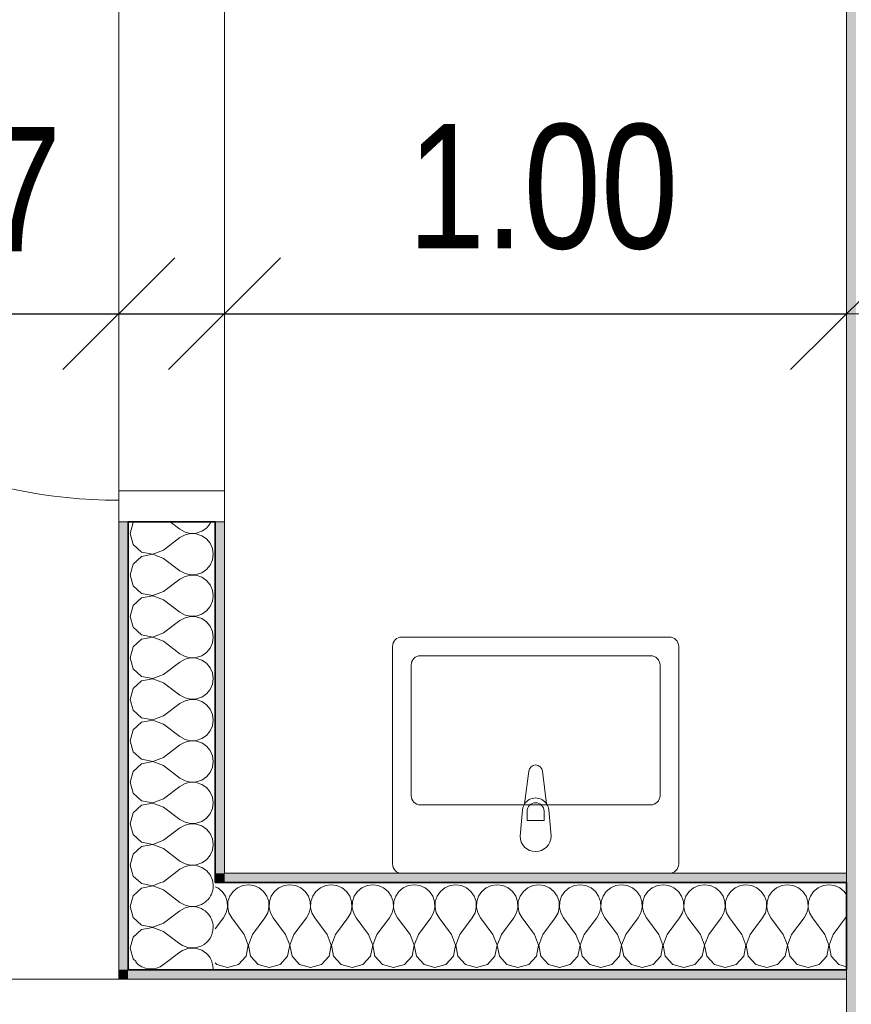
# Model space of a CAD drawing. Header units: metres. Extents: x -7.1 to 26.5, y -14.7 to 18.1.
# Tile 81 of 182: x 7.2 to 8.6, y 3.5 to 5.1. Entities that reach past the tile are written whole.
import ezdxf

# ---------------------------------------------------------------- set-up
doc = ezdxf.new("R2010")
doc.units = ezdxf.units.M
doc.header["$PDMODE"] = 65
doc.linetypes.add('AUSGEZOGEN', pattern=[0])
for name, color, linetype in [('XR$1$010 Türen', 7, 'AUSGEZOGEN'), ('XR$1$015 Innenwände', 7, 'AUSGEZOGEN'), ('XR$1$015 Innenwände Schichttrennlinien', 7, 'AUSGEZOGEN'), ('XR$1$065 Möbel Einrichtung', 7, 'AUSGEZOGEN'), ('XR$1$080 Raumdefinitionen Kontur', 7, 'AUSGEZOGEN'), ('XR$2$105 Bemassungen 100', 7, 'AUSGEZOGEN'), ('XR$3$015 Innenwände Bauteilschraffuren', 7, 'AUSGEZOGEN')]:
    doc.layers.add(name, color=color, linetype=linetype)
doc.styles.add('ARIAL', font='arial.ttf')
doc.dimstyles.new('DIMSTYLE_3', dxfattribs={"dimtxt": 0.2, "dimasz": 0.3, "dimexe": 0, "dimexo": 0, "dimgap": 0.1, "dimtad": 2, "dimrnd": 0.005, "dimzin": 4, "dimdsep": 46, "dimtxsty": 'ARIAL', "dimblk1": 'ALL_ML_STRICH', "dimblk2": 'ALL_ML_STRICH', "dimsah": 1, "dimcen": 0, "dimclrd": 7, "dimclre": 7, "dimclrt": 7, "dimadec": 0, "dimazin": 0, "dimtfac": 1, "dimtdec": 0, "dimtix": 1, "dimtmove": 2, "dimatfit": 3, "dimfxl": 0, "dimtzin": 0, "dimlwd": 0, "dimlwe": 18, "dimarcsym": 0})
doc.dimstyles.new('DIMSTYLE_7', dxfattribs={"dimtxt": 0.2, "dimasz": 0.3, "dimexe": 0, "dimexo": 0, "dimgap": 0.1, "dimtad": 2, "dimdec": 1, "dimlfac": 100, "dimrnd": 0.5, "dimzin": 4, "dimdsep": 46, "dimtxsty": 'ARIAL', "dimblk1": 'ALL_ML_STRICH', "dimblk2": 'ALL_ML_STRICH', "dimsah": 1, "dimcen": 0, "dimclrd": 7, "dimclre": 7, "dimclrt": 7, "dimadec": 0, "dimazin": 0, "dimtfac": 1, "dimtdec": 0, "dimtix": 1, "dimtmove": 2, "dimatfit": 3, "dimfxl": 0, "dimtvp": 1.2, "dimtzin": 0, "dimlwd": 0, "dimlwe": 18, "dimarcsym": 0})

# ---------------------------------------------------------------- blocks, each defined once
blk = doc.blocks.new('COMPLEXOBJECT_12')
at = {"layer": 'XR$1$065 Möbel Einrichtung', "color": 8, "linetype": 'AUSGEZOGEN', "lineweight": 13, "transparency": 33554687}
for p, q in [((8.2768, 4.1335), (7.8468, 4.1335)), ((7.8318, 4.1185), (7.8318, 3.7685)), ((8.2918, 3.7685), (8.2918, 4.1185)), ((7.8468, 3.7535), (8.2768, 3.7535))]:
    blk.add_line(p, q, dxfattribs=at)
for centre, start, end in [((7.8468, 4.1185), 90, 180), ((8.2768, 4.1185), 0, 90), ((7.8468, 3.7685), 180, 270), ((8.2768, 3.7685), 270, 0)]:
    blk.add_arc(centre, 0.015, start, end, dxfattribs=at)
blk = doc.blocks.new('COMPLEXOBJECT_13')
at = {"layer": 'XR$1$065 Möbel Einrichtung', "color": 8, "linetype": 'AUSGEZOGEN', "lineweight": 13, "transparency": 33554687}
for p, q in [((8.044, 3.865), (8.0507, 3.9179)), ((8.0729, 3.9179), (8.0795, 3.865)), ((8.0368, 3.8135), (8.0408, 3.8555)), ((8.0828, 3.8555), (8.0868, 3.8135))]:
    blk.add_line(p, q, dxfattribs=at)
for centre, radius, start, end in [((8.0618, 3.9165), 0.0112, 7.1389, 172.8611), ((8.0618, 3.8536), 0.0211, 147.229, 174.8304), ((8.0618, 3.8536), 0.0211, 5.1696, 32.771), ((8.0618, 3.8135), 0.025, 180, 0)]:
    blk.add_arc(centre, radius, start, end, dxfattribs=at)
blk = doc.blocks.new('ALL_ML_STRICH')
at = {"color": 0, "linetype": 'ByBlock', "lineweight": -2}
for p, q in [((0, -0.5), (0, 0.5)), ((-0.3, -0.3), (0.3, 0.3)), ((-1, 0), (0.5, 0))]:
    blk.add_line(p, q, dxfattribs=at)
blk = doc.blocks.new('*D167')
at = {"layer": 'DEFPOINTS', "color": 7, "linetype": 'AUSGEZOGEN', "lineweight": 18, "transparency": 16777216}
for p in [(6.2718, 4.7398), (7.3918, 4.7185), (6.2718, 4.6535)]:
    blk.add_point(p, dxfattribs=at)
at = {"layer": 'XR$2$105 Bemassungen 100', "color": 7, "linetype": 'AUSGEZOGEN', "lineweight": -2, "transparency": 16777216}
for p, q in [((6.2718, 4.6535), (6.2718, 4.6535)), ((6.2718, 4.6535), (7.3918, 4.6535)), ((7.3918, 4.6535), (7.3918, 4.6535))]:
    blk.add_line(p, q, dxfattribs=at)
at = {"layer": 'XR$2$105 Bemassungen 100', "color": 7, "linetype": 'AUSGEZOGEN', "lineweight": 18, "transparency": 16777216, "xscale": 0.3, "yscale": 0.3, "zscale": 0.3, "rotation": 180}
blk.add_blockref('ALL_ML_STRICH', (6.2718, 4.6535), dxfattribs=at)
at = {"layer": 'XR$2$105 Bemassungen 100', "color": 7, "linetype": 'AUSGEZOGEN', "lineweight": 18, "transparency": 16777216, "xscale": 0.3, "yscale": 0.3, "zscale": 0.3}
blk.add_blockref('ALL_ML_STRICH', (7.3918, 4.6535), dxfattribs=at)
at = {"layer": 'XR$2$105 Bemassungen 100', "color": 7, "linetype": 'AUSGEZOGEN', "lineweight": 18, "transparency": 16777216, "insert": (6.8441, 4.8535), "char_height": 0.2, "width": 0.64, "attachment_point": 5, "style": 'ARIAL'}
blk.add_mtext('\\W0.80;\\A1;{\\A1;{1.12\\H0.132000;\\S^ ;}}', dxfattribs=at)
blk = doc.blocks.new('*D168')
at = {"layer": 'DEFPOINTS', "color": 7, "linetype": 'AUSGEZOGEN', "lineweight": 18, "transparency": 16777216}
for p in [(7.5618, 4.8102), (7.3918, 4.7185), (7.3918, 4.6535)]:
    blk.add_point(p, dxfattribs=at)
at = {"layer": 'XR$2$105 Bemassungen 100', "color": 7, "linetype": 'AUSGEZOGEN', "lineweight": -2, "transparency": 16777216}
for p, q in [((7.3918, 4.6535), (7.3918, 4.6535)), ((7.3918, 4.6535), (7.5618, 4.6535)), ((7.5618, 4.6535), (7.5618, 4.6535))]:
    blk.add_line(p, q, dxfattribs=at)
at = {"layer": 'XR$2$105 Bemassungen 100', "color": 7, "linetype": 'AUSGEZOGEN', "lineweight": 18, "transparency": 16777216, "xscale": 0.3, "yscale": 0.3, "zscale": 0.3, "rotation": 180}
blk.add_blockref('ALL_ML_STRICH', (7.3918, 4.6535), dxfattribs=at)
at = {"layer": 'XR$2$105 Bemassungen 100', "color": 7, "linetype": 'AUSGEZOGEN', "lineweight": 18, "transparency": 16777216, "xscale": 0.3, "yscale": 0.3, "zscale": 0.3}
blk.add_blockref('ALL_ML_STRICH', (7.5618, 4.6535), dxfattribs=at)
at = {"layer": 'XR$2$105 Bemassungen 100', "color": 7, "linetype": 'AUSGEZOGEN', "lineweight": 18, "transparency": 16777216, "insert": (7.1753, 4.8535), "char_height": 0.2, "width": 0.64, "attachment_point": 5, "style": 'ARIAL'}
blk.add_mtext('\\W0.80;\\A1;{\\A1;{17\\H0.132000;\\S^ ;}}', dxfattribs=at)
blk = doc.blocks.new('*D169')
at = {"layer": 'DEFPOINTS', "color": 7, "linetype": 'AUSGEZOGEN', "lineweight": 18, "transparency": 16777216}
for p in [(7.5618, 4.8102), (8.5618, 4.7185), (7.5618, 4.6535)]:
    blk.add_point(p, dxfattribs=at)
at = {"layer": 'XR$2$105 Bemassungen 100', "color": 7, "linetype": 'AUSGEZOGEN', "lineweight": -2, "transparency": 16777216}
for p, q in [((7.5618, 4.6535), (7.5618, 4.6535)), ((7.5618, 4.6535), (8.5618, 4.6535)), ((8.5618, 4.6535), (8.5618, 4.6535))]:
    blk.add_line(p, q, dxfattribs=at)
at = {"layer": 'XR$2$105 Bemassungen 100', "color": 7, "linetype": 'AUSGEZOGEN', "lineweight": 18, "transparency": 16777216, "xscale": 0.3, "yscale": 0.3, "zscale": 0.3, "rotation": 180}
blk.add_blockref('ALL_ML_STRICH', (7.5618, 4.6535), dxfattribs=at)
at = {"layer": 'XR$2$105 Bemassungen 100', "color": 7, "linetype": 'AUSGEZOGEN', "lineweight": 18, "transparency": 16777216, "xscale": 0.3, "yscale": 0.3, "zscale": 0.3}
blk.add_blockref('ALL_ML_STRICH', (8.5618, 4.6535), dxfattribs=at)
at = {"layer": 'XR$2$105 Bemassungen 100', "color": 7, "linetype": 'AUSGEZOGEN', "lineweight": 18, "transparency": 16777216, "insert": (8.0736, 4.8569), "char_height": 0.2, "width": 0.64, "attachment_point": 5, "style": 'ARIAL'}
blk.add_mtext('\\W0.80;\\A1;{\\A1;{1.00\\H0.132000;\\S^ ;}}', dxfattribs=at)
blk = doc.blocks.new('COMPLEXOBJECT_172')
at = {"layer": 'XR$3$015 Innenwände Bauteilschraffuren', "color": 8, "linetype": 'AUSGEZOGEN', "lineweight": 13, "transparency": 33554687}
for p, q in [((7.4662, 3.6579), (7.4901, 3.64)), ((7.4634, 3.6067), (7.4901, 3.6267))]:
    blk.add_line(p, q, dxfattribs=at)
for centre, start, end in [((7.5101, 3.7333), 266.9235, 0), ((7.5101, 3.7333), 0, 3.0765), ((7.5101, 3.6667), 0, 93.2516), ((7.5101, 3.6667), 233.1301, 0), ((7.5101, 3.6), 0, 126.8699), ((7.4434, 3.6333), 222.7667, 306.8699), ((7.4434, 3.5667), 72.7676, 107.2324), ((7.5101, 3.6), 357.4272, 0)]:
    blk.add_arc(centre, 0.0333, start, end, dxfattribs=at)
blk = doc.blocks.new('COMPLEXOBJECT_174')
at = {"layer": 'XR$3$015 Innenwände Bauteilschraffuren', "color": 8, "linetype": 'AUSGEZOGEN', "lineweight": 13, "transparency": 33554687}
for p, q in [((7.4151, 4.3175), (7.4101, 4.3)), ((7.4162, 4.3185), (7.4151, 4.3175)), ((7.4743, 4.3185), (7.4901, 4.3067)), ((7.525, 4.3035), (7.5326, 4.3087)), ((7.5326, 4.3087), (7.5385, 4.3158)), ((7.5385, 4.3158), (7.5396, 4.3185)), ((7.4101, 4.3), (7.4151, 4.2825)), ((7.4634, 4.2733), (7.4901, 4.2933)), ((7.4901, 4.3067), (7.4982, 4.3022)), ((7.4982, 4.2978), (7.4901, 4.2933)), ((7.4982, 4.3022), (7.5071, 4.3001)), ((7.5071, 4.2999), (7.4982, 4.2978)), ((7.5071, 4.3001), (7.5163, 4.3006)), ((7.5163, 4.2994), (7.5071, 4.2999)), ((7.5163, 4.3006), (7.525, 4.3035)), ((7.525, 4.2965), (7.5163, 4.2994)), ((7.5326, 4.2913), (7.525, 4.2965)), ((7.5385, 4.2842), (7.5326, 4.2913)), ((7.4151, 4.2825), (7.4285, 4.2702)), ((7.5422, 4.2758), (7.5385, 4.2842)), ((7.5434, 4.2667), (7.5422, 4.2758)), ((7.4285, 4.2631), (7.4151, 4.2509)), ((7.4285, 4.2702), (7.4464, 4.2668)), ((7.4464, 4.2665), (7.4285, 4.2631)), ((7.4464, 4.2668), (7.4634, 4.2733)), ((7.4634, 4.26), (7.4464, 4.2665)), ((7.4634, 4.26), (7.4901, 4.24)), ((7.5422, 4.2576), (7.5434, 4.2667)), ((7.4151, 4.2509), (7.4101, 4.2333)), ((7.5326, 4.2421), (7.5385, 4.2491)), ((7.5385, 4.2491), (7.5422, 4.2576)), ((7.4101, 4.2333), (7.4151, 4.2158)), ((7.4901, 4.24), (7.4982, 4.2355)), ((7.4982, 4.2311), (7.4901, 4.2267)), ((7.4982, 4.2355), (7.5071, 4.2335)), ((7.5071, 4.2332), (7.4982, 4.2311)), ((7.5071, 4.2335), (7.5163, 4.2339)), ((7.5163, 4.2328), (7.5071, 4.2332)), ((7.5163, 4.2339), (7.525, 4.2369)), ((7.525, 4.2298), (7.5163, 4.2328)), ((7.525, 4.2369), (7.5326, 4.2421)), ((7.5326, 4.2246), (7.525, 4.2298)), ((7.4151, 4.2158), (7.4285, 4.2035)), ((7.4634, 4.2067), (7.4901, 4.2267)), ((7.5385, 4.2175), (7.5326, 4.2246)), ((7.5422, 4.2091), (7.5385, 4.2175)), ((7.4285, 4.1965), (7.4151, 4.1842)), ((7.4285, 4.2035), (7.4464, 4.2001)), ((7.4464, 4.1999), (7.4285, 4.1965)), ((7.4464, 4.2001), (7.4634, 4.2067)), ((7.4634, 4.1933), (7.4464, 4.1999)), ((7.5434, 4.2), (7.5422, 4.2091)), ((7.5422, 4.1909), (7.5434, 4.2)), ((7.4151, 4.1842), (7.4101, 4.1667)), ((7.4634, 4.1933), (7.4901, 4.1733)), ((7.5326, 4.1754), (7.5385, 4.1825)), ((7.5385, 4.1825), (7.5422, 4.1909)), ((7.4101, 4.1667), (7.4151, 4.1491)), ((7.4901, 4.1733), (7.4982, 4.1689)), ((7.4982, 4.1645), (7.4901, 4.16)), ((7.4982, 4.1689), (7.5071, 4.1668)), ((7.5071, 4.1665), (7.4982, 4.1645)), ((7.5071, 4.1668), (7.5163, 4.1672)), ((7.5163, 4.1661), (7.5071, 4.1665)), ((7.5163, 4.1672), (7.525, 4.1702)), ((7.525, 4.1631), (7.5163, 4.1661)), ((7.525, 4.1702), (7.5326, 4.1754)), ((7.4151, 4.1491), (7.4285, 4.1369)), ((7.4634, 4.14), (7.4901, 4.16)), ((7.5326, 4.1579), (7.525, 4.1631)), ((7.5385, 4.1509), (7.5326, 4.1579)), ((7.5422, 4.1424), (7.5385, 4.1509)), ((7.4285, 4.1369), (7.4464, 4.1335)), ((7.4464, 4.1332), (7.4285, 4.1298)), ((7.4464, 4.1335), (7.4634, 4.14)), ((7.4634, 4.1267), (7.4464, 4.1332)), ((7.5434, 4.1333), (7.5422, 4.1424)), ((7.5422, 4.1242), (7.5434, 4.1333)), ((7.4151, 4.1175), (7.4101, 4.1)), ((7.4285, 4.1298), (7.4151, 4.1175)), ((7.4634, 4.1267), (7.4901, 4.1067)), ((7.5385, 4.1158), (7.5422, 4.1242)), ((7.4901, 4.1067), (7.4982, 4.1022)), ((7.4982, 4.1022), (7.5071, 4.1001)), ((7.5163, 4.1006), (7.525, 4.1035)), ((7.525, 4.1035), (7.5326, 4.1087)), ((7.5326, 4.1087), (7.5385, 4.1158)), ((7.4101, 4.1), (7.4151, 4.0825)), ((7.4634, 4.0733), (7.4901, 4.0933)), ((7.4982, 4.0978), (7.4901, 4.0933)), ((7.5071, 4.0999), (7.4982, 4.0978)), ((7.5071, 4.1001), (7.5163, 4.1006)), ((7.5163, 4.0994), (7.5071, 4.0999)), ((7.525, 4.0965), (7.5163, 4.0994)), ((7.5326, 4.0913), (7.525, 4.0965)), ((7.5385, 4.0842), (7.5326, 4.0913)), ((7.4151, 4.0825), (7.4285, 4.0702)), ((7.4285, 4.0702), (7.4464, 4.0668)), ((7.4464, 4.0668), (7.4634, 4.0733)), ((7.5422, 4.0758), (7.5385, 4.0842)), ((7.5434, 4.0667), (7.5422, 4.0758)), ((7.4285, 4.0631), (7.4151, 4.0509)), ((7.4464, 4.0665), (7.4285, 4.0631)), ((7.4634, 4.06), (7.4464, 4.0665)), ((7.4634, 4.06), (7.4901, 4.04)), ((7.5385, 4.0491), (7.5422, 4.0576)), ((7.5422, 4.0576), (7.5434, 4.0667)), ((7.4151, 4.0509), (7.4101, 4.0333)), ((7.4901, 4.04), (7.4982, 4.0355)), ((7.525, 4.0369), (7.5326, 4.0421)), ((7.5326, 4.0421), (7.5385, 4.0491)), ((7.4101, 4.0333), (7.4151, 4.0158)), ((7.4634, 4.0067), (7.4901, 4.0267)), ((7.4982, 4.0311), (7.4901, 4.0267)), ((7.4982, 4.0355), (7.5071, 4.0335)), ((7.5071, 4.0332), (7.4982, 4.0311)), ((7.5071, 4.0335), (7.5163, 4.0339)), ((7.5163, 4.0328), (7.5071, 4.0332)), ((7.5163, 4.0339), (7.525, 4.0369)), ((7.525, 4.0298), (7.5163, 4.0328)), ((7.5326, 4.0246), (7.525, 4.0298)), ((7.5385, 4.0175), (7.5326, 4.0246)), ((7.4151, 4.0158), (7.4285, 4.0035)), ((7.4464, 4.0001), (7.4634, 4.0067)), ((7.5422, 4.0091), (7.5385, 4.0175)), ((7.5434, 4), (7.5422, 4.0091)), ((7.4285, 3.9965), (7.4151, 3.9842)), ((7.4285, 4.0035), (7.4464, 4.0001)), ((7.4464, 3.9999), (7.4285, 3.9965)), ((7.4634, 3.9933), (7.4464, 3.9999)), ((7.4634, 3.9933), (7.4901, 3.9733)), ((7.5385, 3.9825), (7.5422, 3.9909)), ((7.5422, 3.9909), (7.5434, 4)), ((7.4151, 3.9842), (7.4101, 3.9667)), ((7.525, 3.9702), (7.5326, 3.9754)), ((7.5326, 3.9754), (7.5385, 3.9825)), ((7.4101, 3.9667), (7.4151, 3.9491)), ((7.4634, 3.94), (7.4901, 3.96)), ((7.4901, 3.9733), (7.4982, 3.9689)), ((7.4982, 3.9645), (7.4901, 3.96)), ((7.4982, 3.9689), (7.5071, 3.9668)), ((7.5071, 3.9665), (7.4982, 3.9645)), ((7.5071, 3.9668), (7.5163, 3.9672)), ((7.5163, 3.9661), (7.5071, 3.9665)), ((7.5163, 3.9672), (7.525, 3.9702)), ((7.525, 3.9631), (7.5163, 3.9661)), ((7.5326, 3.9579), (7.525, 3.9631)), ((7.4151, 3.9491), (7.4285, 3.9369)), ((7.5385, 3.9509), (7.5326, 3.9579)), ((7.5422, 3.9424), (7.5385, 3.9509)), ((7.4285, 3.9298), (7.4151, 3.9175)), ((7.4285, 3.9369), (7.4464, 3.9335)), ((7.4464, 3.9332), (7.4285, 3.9298)), ((7.4464, 3.9335), (7.4634, 3.94)), ((7.4634, 3.9267), (7.4464, 3.9332)), ((7.5434, 3.9333), (7.5422, 3.9424)), ((7.5422, 3.9242), (7.5434, 3.9333)), ((7.4151, 3.9175), (7.4101, 3.9)), ((7.4634, 3.9267), (7.4901, 3.9067)), ((7.5326, 3.9087), (7.5385, 3.9158)), ((7.5385, 3.9158), (7.5422, 3.9242)), ((7.4101, 3.9), (7.4151, 3.8825)), ((7.4901, 3.9067), (7.4982, 3.9022)), ((7.4982, 3.8978), (7.4901, 3.8933)), ((7.4982, 3.9022), (7.5071, 3.9001)), ((7.5071, 3.8999), (7.4982, 3.8978)), ((7.5071, 3.9001), (7.5163, 3.9006)), ((7.5163, 3.8994), (7.5071, 3.8999)), ((7.5163, 3.9006), (7.525, 3.9035)), ((7.525, 3.8965), (7.5163, 3.8994)), ((7.525, 3.9035), (7.5326, 3.9087)), ((7.5326, 3.8913), (7.525, 3.8965)), ((7.4151, 3.8825), (7.4285, 3.8702)), ((7.4634, 3.8733), (7.4901, 3.8933)), ((7.5385, 3.8842), (7.5326, 3.8913)), ((7.5422, 3.8758), (7.5385, 3.8842)), ((7.4285, 3.8702), (7.4464, 3.8668)), ((7.4464, 3.8665), (7.4285, 3.8631)), ((7.4464, 3.8668), (7.4634, 3.8733)), ((7.4634, 3.86), (7.4464, 3.8665)), ((7.5434, 3.8667), (7.5422, 3.8758)), ((7.5422, 3.8576), (7.5434, 3.8667)), ((7.4151, 3.8509), (7.4101, 3.8333)), ((7.4285, 3.8631), (7.4151, 3.8509)), ((7.4634, 3.86), (7.4901, 3.84)), ((7.5326, 3.8421), (7.5385, 3.8491)), ((7.5385, 3.8491), (7.5422, 3.8576)), ((7.4101, 3.8333), (7.4151, 3.8158)), ((7.4901, 3.84), (7.4982, 3.8355)), ((7.4982, 3.8355), (7.5071, 3.8335)), ((7.5071, 3.8332), (7.4982, 3.8311)), ((7.5071, 3.8335), (7.5163, 3.8339)), ((7.5163, 3.8328), (7.5071, 3.8332)), ((7.5163, 3.8339), (7.525, 3.8369)), ((7.525, 3.8298), (7.5163, 3.8328)), ((7.525, 3.8369), (7.5326, 3.8421)), ((7.4634, 3.8067), (7.4901, 3.8267)), ((7.4982, 3.8311), (7.4901, 3.8267)), ((7.5326, 3.8246), (7.525, 3.8298)), ((7.5385, 3.8175), (7.5326, 3.8246)), ((7.5422, 3.8091), (7.5385, 3.8175)), ((7.4151, 3.8158), (7.4285, 3.8035)), ((7.4285, 3.8035), (7.4464, 3.8001)), ((7.4464, 3.8001), (7.4634, 3.8067)), ((7.5434, 3.8), (7.5422, 3.8091)), ((7.4285, 3.7965), (7.4151, 3.7842)), ((7.4464, 3.7999), (7.4285, 3.7965)), ((7.4634, 3.7933), (7.4464, 3.7999)), ((7.4634, 3.7933), (7.4901, 3.7733)), ((7.5385, 3.7825), (7.5422, 3.7909)), ((7.5422, 3.7909), (7.5434, 3.8)), ((7.4151, 3.7842), (7.4101, 3.7667)), ((7.4901, 3.7733), (7.4982, 3.7689)), ((7.4982, 3.7689), (7.5071, 3.7668)), ((7.5163, 3.7672), (7.525, 3.7702)), ((7.525, 3.7702), (7.5326, 3.7754)), ((7.5326, 3.7754), (7.5385, 3.7825)), ((7.4101, 3.7667), (7.4151, 3.7491)), ((7.4634, 3.74), (7.4901, 3.76)), ((7.4982, 3.7645), (7.4901, 3.76)), ((7.5071, 3.7665), (7.4982, 3.7645)), ((7.5071, 3.7668), (7.5163, 3.7672)), ((7.5163, 3.7661), (7.5071, 3.7665)), ((7.525, 3.7631), (7.5163, 3.7661)), ((7.5326, 3.7579), (7.525, 3.7631)), ((7.5385, 3.7509), (7.5326, 3.7579)), ((7.4151, 3.7491), (7.4267, 3.7385)), ((7.4595, 3.7385), (7.4634, 3.74)), ((7.5422, 3.7424), (7.5385, 3.7509)), ((7.5427, 3.7385), (7.5422, 3.7424))]:
    blk.add_line(p, q, dxfattribs=at)
blk = doc.blocks.new('COMPLEXOBJECT_176')
at = {"layer": 'XR$3$015 Innenwände Bauteilschraffuren', "color": 8, "linetype": 'AUSGEZOGEN', "lineweight": 13, "transparency": 33554687}
for p, q in [((7.4267, 3.7385), (7.4285, 3.7369)), ((7.4285, 3.7369), (7.4464, 3.7335)), ((7.4464, 3.7335), (7.4595, 3.7385)), ((7.5432, 3.7349), (7.5427, 3.7385)), ((7.4285, 3.7298), (7.4151, 3.7175)), ((7.4464, 3.7332), (7.4285, 3.7298)), ((7.4634, 3.7267), (7.4464, 3.7332)), ((7.4634, 3.7267), (7.4901, 3.7067)), ((7.4151, 3.7175), (7.4101, 3.7)), ((7.4901, 3.7067), (7.4982, 3.7022)), ((7.4101, 3.7), (7.4151, 3.6825)), ((7.4634, 3.6733), (7.4901, 3.6933)), ((7.4982, 3.6978), (7.4901, 3.6933)), ((7.4982, 3.7022), (7.5071, 3.7001)), ((7.5071, 3.6999), (7.4982, 3.6978)), ((7.5071, 3.7001), (7.5085, 3.7002)), ((7.5081, 3.6998), (7.5071, 3.6999)), ((7.4151, 3.6825), (7.4285, 3.6702)), ((7.4285, 3.6631), (7.4151, 3.6509)), ((7.4285, 3.6702), (7.4464, 3.6668)), ((7.4464, 3.6665), (7.4285, 3.6631)), ((7.4464, 3.6668), (7.4634, 3.6733)), ((7.4634, 3.66), (7.4464, 3.6665)), ((7.4634, 3.66), (7.4662, 3.6579)), ((7.4151, 3.6509), (7.4101, 3.6333)), ((7.4101, 3.6333), (7.4151, 3.6158)), ((7.4151, 3.6158), (7.4198, 3.6115))]:
    blk.add_line(p, q, dxfattribs=at)
blk = doc.blocks.new('COMPLEXOBJECT_177')
at = {"layer": 'XR$3$015 Innenwände Bauteilschraffuren', "color": 8, "linetype": 'AUSGEZOGEN', "lineweight": 13, "transparency": 33554687}
for p, q in [((7.5509, 3.7302), (7.5468, 3.732)), ((7.5579, 3.7243), (7.5509, 3.7302)), ((7.5631, 3.7167), (7.5579, 3.7243)), ((7.5754, 3.7243), (7.5702, 3.7167)), ((7.5825, 3.7302), (7.5754, 3.7243)), ((7.5909, 3.7339), (7.5825, 3.7302)), ((7.6, 3.7352), (7.5909, 3.7339)), ((7.6091, 3.7339), (7.6, 3.7352)), ((7.6175, 3.7302), (7.6091, 3.7339)), ((7.6246, 3.7243), (7.6175, 3.7302)), ((7.6298, 3.7167), (7.6246, 3.7243)), ((7.6421, 3.7243), (7.6369, 3.7167)), ((7.6491, 3.7302), (7.6421, 3.7243)), ((7.6576, 3.7339), (7.6491, 3.7302)), ((7.6667, 3.7352), (7.6576, 3.7339)), ((7.6758, 3.7339), (7.6667, 3.7352)), ((7.6842, 3.7302), (7.6758, 3.7339)), ((7.6913, 3.7243), (7.6842, 3.7302)), ((7.6965, 3.7167), (7.6913, 3.7243)), ((7.7087, 3.7243), (7.7035, 3.7167)), ((7.7158, 3.7302), (7.7087, 3.7243)), ((7.7242, 3.7339), (7.7158, 3.7302)), ((7.7333, 3.7352), (7.7242, 3.7339)), ((7.7424, 3.7339), (7.7333, 3.7352)), ((7.7509, 3.7302), (7.7424, 3.7339)), ((7.7579, 3.7243), (7.7509, 3.7302)), ((7.7631, 3.7167), (7.7579, 3.7243)), ((7.7754, 3.7243), (7.7702, 3.7167)), ((7.7825, 3.7302), (7.7754, 3.7243)), ((7.7909, 3.7339), (7.7825, 3.7302)), ((7.8, 3.7352), (7.7909, 3.7339)), ((7.8091, 3.7339), (7.8, 3.7352)), ((7.8175, 3.7302), (7.8091, 3.7339)), ((7.8246, 3.7243), (7.8175, 3.7302)), ((7.8298, 3.7167), (7.8246, 3.7243)), ((7.8421, 3.7243), (7.8369, 3.7167)), ((7.8491, 3.7302), (7.8421, 3.7243)), ((7.8576, 3.7339), (7.8491, 3.7302)), ((7.8667, 3.7352), (7.8576, 3.7339)), ((7.8758, 3.7339), (7.8667, 3.7352)), ((7.8842, 3.7302), (7.8758, 3.7339)), ((7.8913, 3.7243), (7.8842, 3.7302)), ((7.8965, 3.7167), (7.8913, 3.7243)), ((7.9087, 3.7243), (7.9035, 3.7167)), ((7.9158, 3.7302), (7.9087, 3.7243)), ((7.9242, 3.7339), (7.9158, 3.7302)), ((7.9333, 3.7352), (7.9242, 3.7339)), ((7.9424, 3.7339), (7.9333, 3.7352)), ((7.9509, 3.7302), (7.9424, 3.7339)), ((7.9579, 3.7243), (7.9509, 3.7302)), ((7.9631, 3.7167), (7.9579, 3.7243)), ((7.9754, 3.7243), (7.9702, 3.7167)), ((7.9825, 3.7302), (7.9754, 3.7243)), ((7.9909, 3.7339), (7.9825, 3.7302)), ((8, 3.7352), (7.9909, 3.7339)), ((8.0091, 3.7339), (8, 3.7352)), ((8.0175, 3.7302), (8.0091, 3.7339)), ((8.0246, 3.7243), (8.0175, 3.7302)), ((8.0298, 3.7167), (8.0246, 3.7243)), ((8.0421, 3.7243), (8.0369, 3.7167)), ((8.0491, 3.7302), (8.0421, 3.7243)), ((8.0576, 3.7339), (8.0491, 3.7302)), ((8.0667, 3.7352), (8.0576, 3.7339)), ((8.0758, 3.7339), (8.0667, 3.7352)), ((8.0842, 3.7302), (8.0758, 3.7339)), ((8.0913, 3.7243), (8.0842, 3.7302)), ((8.0965, 3.7167), (8.0913, 3.7243)), ((8.1087, 3.7243), (8.1035, 3.7167)), ((8.1158, 3.7302), (8.1087, 3.7243)), ((8.1242, 3.7339), (8.1158, 3.7302)), ((8.1333, 3.7352), (8.1242, 3.7339)), ((8.1424, 3.7339), (8.1333, 3.7352)), ((8.1509, 3.7302), (8.1424, 3.7339)), ((8.1579, 3.7243), (8.1509, 3.7302)), ((8.1631, 3.7167), (8.1579, 3.7243)), ((8.1754, 3.7243), (8.1702, 3.7167)), ((8.1825, 3.7302), (8.1754, 3.7243)), ((8.1909, 3.7339), (8.1825, 3.7302)), ((8.2, 3.7352), (8.1909, 3.7339)), ((8.2091, 3.7339), (8.2, 3.7352)), ((8.2175, 3.7302), (8.2091, 3.7339)), ((8.2246, 3.7243), (8.2175, 3.7302)), ((8.2298, 3.7167), (8.2246, 3.7243)), ((8.2421, 3.7243), (8.2369, 3.7167)), ((8.2491, 3.7302), (8.2421, 3.7243)), ((8.2576, 3.7339), (8.2491, 3.7302)), ((8.2667, 3.7352), (8.2576, 3.7339)), ((8.2758, 3.7339), (8.2667, 3.7352)), ((8.2842, 3.7302), (8.2758, 3.7339)), ((8.2913, 3.7243), (8.2842, 3.7302)), ((8.2965, 3.7167), (8.2913, 3.7243)), ((8.3087, 3.7243), (8.3035, 3.7167)), ((8.3158, 3.7302), (8.3087, 3.7243)), ((8.3242, 3.7339), (8.3158, 3.7302)), ((8.3333, 3.7352), (8.3242, 3.7339)), ((8.3424, 3.7339), (8.3333, 3.7352)), ((8.3509, 3.7302), (8.3424, 3.7339)), ((8.3579, 3.7243), (8.3509, 3.7302)), ((8.3631, 3.7167), (8.3579, 3.7243)), ((8.3754, 3.7243), (8.3702, 3.7167)), ((8.3825, 3.7302), (8.3754, 3.7243)), ((8.3909, 3.7339), (8.3825, 3.7302)), ((8.4, 3.7352), (8.3909, 3.7339)), ((8.4091, 3.7339), (8.4, 3.7352)), ((8.4175, 3.7302), (8.4091, 3.7339)), ((8.4246, 3.7243), (8.4175, 3.7302)), ((8.4298, 3.7167), (8.4246, 3.7243)), ((8.4421, 3.7243), (8.4369, 3.7167)), ((8.4491, 3.7302), (8.4421, 3.7243)), ((8.4576, 3.7339), (8.4491, 3.7302)), ((8.4667, 3.7352), (8.4576, 3.7339)), ((8.4758, 3.7339), (8.4667, 3.7352)), ((8.4842, 3.7302), (8.4758, 3.7339)), ((8.4913, 3.7243), (8.4842, 3.7302)), ((8.4965, 3.7167), (8.4913, 3.7243)), ((8.5087, 3.7243), (8.5035, 3.7167)), ((8.5158, 3.7302), (8.5087, 3.7243)), ((8.5242, 3.7339), (8.5158, 3.7302)), ((8.5333, 3.7352), (8.5242, 3.7339)), ((8.5424, 3.7339), (8.5333, 3.7352)), ((8.5509, 3.7302), (8.5424, 3.7339)), ((8.5579, 3.7243), (8.5509, 3.7302)), ((8.5618, 3.7187), (8.5579, 3.7243)), ((7.5661, 3.708), (7.5631, 3.7167)), ((7.5665, 3.6988), (7.5661, 3.708)), ((7.5672, 3.708), (7.5668, 3.6988)), ((7.5702, 3.7167), (7.5672, 3.708)), ((7.6328, 3.708), (7.6298, 3.7167)), ((7.6332, 3.6988), (7.6328, 3.708)), ((7.6339, 3.708), (7.6335, 3.6988)), ((7.6369, 3.7167), (7.6339, 3.708)), ((7.6994, 3.708), (7.6965, 3.7167)), ((7.6999, 3.6988), (7.6994, 3.708)), ((7.7006, 3.708), (7.7001, 3.6988)), ((7.7035, 3.7167), (7.7006, 3.708)), ((7.7661, 3.708), (7.7631, 3.7167)), ((7.7665, 3.6988), (7.7661, 3.708)), ((7.7672, 3.708), (7.7668, 3.6988)), ((7.7702, 3.7167), (7.7672, 3.708)), ((7.8328, 3.708), (7.8298, 3.7167)), ((7.8332, 3.6988), (7.8328, 3.708)), ((7.8339, 3.708), (7.8335, 3.6988)), ((7.8369, 3.7167), (7.8339, 3.708)), ((7.8994, 3.708), (7.8965, 3.7167)), ((7.8999, 3.6988), (7.8994, 3.708)), ((7.9006, 3.708), (7.9001, 3.6988)), ((7.9035, 3.7167), (7.9006, 3.708)), ((7.9661, 3.708), (7.9631, 3.7167)), ((7.9665, 3.6988), (7.9661, 3.708)), ((7.9672, 3.708), (7.9668, 3.6988)), ((7.9702, 3.7167), (7.9672, 3.708)), ((8.0328, 3.708), (8.0298, 3.7167)), ((8.0332, 3.6988), (8.0328, 3.708)), ((8.0339, 3.708), (8.0335, 3.6988)), ((8.0369, 3.7167), (8.0339, 3.708)), ((8.0994, 3.708), (8.0965, 3.7167)), ((8.0999, 3.6988), (8.0994, 3.708)), ((8.1006, 3.708), (8.1001, 3.6988)), ((8.1035, 3.7167), (8.1006, 3.708)), ((8.1661, 3.708), (8.1631, 3.7167)), ((8.1665, 3.6988), (8.1661, 3.708)), ((8.1672, 3.708), (8.1668, 3.6988)), ((8.1702, 3.7167), (8.1672, 3.708)), ((8.2328, 3.708), (8.2298, 3.7167)), ((8.2332, 3.6988), (8.2328, 3.708)), ((8.2339, 3.708), (8.2335, 3.6988)), ((8.2369, 3.7167), (8.2339, 3.708)), ((8.2994, 3.708), (8.2965, 3.7167)), ((8.2999, 3.6988), (8.2994, 3.708)), ((8.3006, 3.708), (8.3001, 3.6988)), ((8.3035, 3.7167), (8.3006, 3.708)), ((8.3661, 3.708), (8.3631, 3.7167)), ((8.3665, 3.6988), (8.3661, 3.708)), ((8.3672, 3.708), (8.3668, 3.6988)), ((8.3702, 3.7167), (8.3672, 3.708)), ((8.4328, 3.708), (8.4298, 3.7167)), ((8.4332, 3.6988), (8.4328, 3.708)), ((8.4339, 3.708), (8.4335, 3.6988)), ((8.4369, 3.7167), (8.4339, 3.708)), ((8.4994, 3.708), (8.4965, 3.7167)), ((8.4999, 3.6988), (8.4994, 3.708)), ((8.5006, 3.708), (8.5001, 3.6988)), ((8.5035, 3.7167), (8.5006, 3.708)), ((7.56, 3.6818), (7.5645, 3.6899)), ((7.5645, 3.6899), (7.5665, 3.6988)), ((7.5668, 3.6988), (7.5689, 3.6899)), ((7.5689, 3.6899), (7.5733, 3.6818)), ((7.6267, 3.6818), (7.6311, 3.6899)), ((7.6311, 3.6899), (7.6332, 3.6988)), ((7.6335, 3.6988), (7.6355, 3.6899)), ((7.6355, 3.6899), (7.64, 3.6818)), ((7.6933, 3.6818), (7.6978, 3.6899)), ((7.6978, 3.6899), (7.6999, 3.6988)), ((7.7001, 3.6988), (7.7022, 3.6899)), ((7.7022, 3.6899), (7.7067, 3.6818)), ((7.76, 3.6818), (7.7645, 3.6899)), ((7.7645, 3.6899), (7.7665, 3.6988)), ((7.7668, 3.6988), (7.7689, 3.6899)), ((7.7689, 3.6899), (7.7733, 3.6818)), ((7.8267, 3.6818), (7.8311, 3.6899)), ((7.8311, 3.6899), (7.8332, 3.6988)), ((7.8335, 3.6988), (7.8355, 3.6899)), ((7.8355, 3.6899), (7.84, 3.6818)), ((7.8933, 3.6818), (7.8978, 3.6899)), ((7.8978, 3.6899), (7.8999, 3.6988)), ((7.9001, 3.6988), (7.9022, 3.6899)), ((7.9022, 3.6899), (7.9067, 3.6818)), ((7.96, 3.6818), (7.9645, 3.6899)), ((7.9645, 3.6899), (7.9665, 3.6988)), ((7.9668, 3.6988), (7.9689, 3.6899)), ((7.9689, 3.6899), (7.9733, 3.6818)), ((8.0267, 3.6818), (8.0311, 3.6899)), ((8.0311, 3.6899), (8.0332, 3.6988)), ((8.0335, 3.6988), (8.0355, 3.6899)), ((8.0355, 3.6899), (8.04, 3.6818)), ((8.0933, 3.6818), (8.0978, 3.6899)), ((8.0978, 3.6899), (8.0999, 3.6988)), ((8.1001, 3.6988), (8.1022, 3.6899)), ((8.1022, 3.6899), (8.1067, 3.6818)), ((8.16, 3.6818), (8.1645, 3.6899)), ((8.1645, 3.6899), (8.1665, 3.6988)), ((8.1668, 3.6988), (8.1689, 3.6899)), ((8.1689, 3.6899), (8.1733, 3.6818)), ((8.2267, 3.6818), (8.2311, 3.6899)), ((8.2311, 3.6899), (8.2332, 3.6988)), ((8.2335, 3.6988), (8.2355, 3.6899)), ((8.2355, 3.6899), (8.24, 3.6818)), ((8.2933, 3.6818), (8.2978, 3.6899)), ((8.2978, 3.6899), (8.2999, 3.6988)), ((8.3001, 3.6988), (8.3022, 3.6899)), ((8.3022, 3.6899), (8.3067, 3.6818)), ((8.36, 3.6818), (8.3645, 3.6899)), ((8.3645, 3.6899), (8.3665, 3.6988)), ((8.3668, 3.6988), (8.3689, 3.6899)), ((8.3689, 3.6899), (8.3733, 3.6818)), ((8.4267, 3.6818), (8.4311, 3.6899)), ((8.4311, 3.6899), (8.4332, 3.6988)), ((8.4335, 3.6988), (8.4355, 3.6899)), ((8.4355, 3.6899), (8.44, 3.6818)), ((8.4933, 3.6818), (8.4978, 3.6899)), ((8.4978, 3.6899), (8.4999, 3.6988)), ((8.5001, 3.6988), (8.5022, 3.6899)), ((8.5022, 3.6899), (8.5067, 3.6818)), ((7.5468, 3.6642), (7.56, 3.6818)), ((7.5933, 3.6552), (7.5733, 3.6818)), ((7.6067, 3.6552), (7.6267, 3.6818)), ((7.66, 3.6552), (7.64, 3.6818)), ((7.6733, 3.6552), (7.6933, 3.6818)), ((7.7267, 3.6552), (7.7067, 3.6818)), ((7.74, 3.6552), (7.76, 3.6818)), ((7.7933, 3.6552), (7.7733, 3.6818)), ((7.8067, 3.6552), (7.8267, 3.6818)), ((7.86, 3.6552), (7.84, 3.6818)), ((7.8733, 3.6552), (7.8933, 3.6818)), ((7.9267, 3.6552), (7.9067, 3.6818)), ((7.94, 3.6552), (7.96, 3.6818)), ((7.9933, 3.6552), (7.9733, 3.6818)), ((8.0067, 3.6552), (8.0267, 3.6818)), ((8.06, 3.6552), (8.04, 3.6818)), ((8.0733, 3.6552), (8.0933, 3.6818)), ((8.1267, 3.6552), (8.1067, 3.6818)), ((8.14, 3.6552), (8.16, 3.6818)), ((8.1933, 3.6552), (8.1733, 3.6818)), ((8.2067, 3.6552), (8.2267, 3.6818)), ((8.26, 3.6552), (8.24, 3.6818)), ((8.2733, 3.6552), (8.2933, 3.6818)), ((8.3267, 3.6552), (8.3067, 3.6818)), ((8.34, 3.6552), (8.36, 3.6818)), ((8.3933, 3.6552), (8.3733, 3.6818)), ((8.4067, 3.6552), (8.4267, 3.6818)), ((8.46, 3.6552), (8.44, 3.6818)), ((8.4733, 3.6552), (8.4933, 3.6818)), ((8.5267, 3.6552), (8.5067, 3.6818)), ((8.54, 3.6552), (8.56, 3.6818)), ((8.56, 3.6818), (8.5618, 3.685)), ((7.5999, 3.6382), (7.5933, 3.6552)), ((7.6067, 3.6552), (7.6001, 3.6382)), ((7.6665, 3.6382), (7.66, 3.6552)), ((7.6733, 3.6552), (7.6668, 3.6382)), ((7.7332, 3.6382), (7.7267, 3.6552)), ((7.74, 3.6552), (7.7335, 3.6382)), ((7.7999, 3.6382), (7.7933, 3.6552)), ((7.8067, 3.6552), (7.8001, 3.6382)), ((7.8665, 3.6382), (7.86, 3.6552)), ((7.8733, 3.6552), (7.8668, 3.6382)), ((7.9332, 3.6382), (7.9267, 3.6552)), ((7.94, 3.6552), (7.9335, 3.6382)), ((7.9999, 3.6382), (7.9933, 3.6552)), ((8.0067, 3.6552), (8.0001, 3.6382)), ((8.0665, 3.6382), (8.06, 3.6552)), ((8.0733, 3.6552), (8.0668, 3.6382)), ((8.1332, 3.6382), (8.1267, 3.6552)), ((8.14, 3.6552), (8.1335, 3.6382)), ((8.1999, 3.6382), (8.1933, 3.6552)), ((8.2067, 3.6552), (8.2001, 3.6382)), ((8.2665, 3.6382), (8.26, 3.6552)), ((8.2733, 3.6552), (8.2668, 3.6382)), ((8.3332, 3.6382), (8.3267, 3.6552)), ((8.34, 3.6552), (8.3335, 3.6382)), ((8.3999, 3.6382), (8.3933, 3.6552)), ((8.4067, 3.6552), (8.4001, 3.6382)), ((8.4665, 3.6382), (8.46, 3.6552)), ((8.4733, 3.6552), (8.4668, 3.6382)), ((8.5332, 3.6382), (8.5267, 3.6552)), ((8.54, 3.6552), (8.5335, 3.6382)), ((7.5965, 3.6203), (7.5999, 3.6382)), ((7.6001, 3.6382), (7.6035, 3.6203)), ((7.6631, 3.6203), (7.6665, 3.6382)), ((7.6668, 3.6382), (7.6702, 3.6203)), ((7.7298, 3.6203), (7.7332, 3.6382)), ((7.7335, 3.6382), (7.7369, 3.6203)), ((7.7965, 3.6203), (7.7999, 3.6382)), ((7.8001, 3.6382), (7.8035, 3.6203)), ((7.8631, 3.6203), (7.8665, 3.6382)), ((7.8668, 3.6382), (7.8702, 3.6203)), ((7.9298, 3.6203), (7.9332, 3.6382)), ((7.9335, 3.6382), (7.9369, 3.6203)), ((7.9965, 3.6203), (7.9999, 3.6382)), ((8.0001, 3.6382), (8.0035, 3.6203)), ((8.0631, 3.6203), (8.0665, 3.6382)), ((8.0668, 3.6382), (8.0702, 3.6203)), ((8.1298, 3.6203), (8.1332, 3.6382)), ((8.1335, 3.6382), (8.1369, 3.6203)), ((8.1965, 3.6203), (8.1999, 3.6382)), ((8.2001, 3.6382), (8.2035, 3.6203)), ((8.2631, 3.6203), (8.2665, 3.6382)), ((8.2668, 3.6382), (8.2702, 3.6203)), ((8.3298, 3.6203), (8.3332, 3.6382)), ((8.3335, 3.6382), (8.3369, 3.6203)), ((8.3965, 3.6203), (8.3999, 3.6382)), ((8.4001, 3.6382), (8.4035, 3.6203)), ((8.4631, 3.6203), (8.4665, 3.6382)), ((8.4668, 3.6382), (8.4702, 3.6203)), ((8.5298, 3.6203), (8.5332, 3.6382)), ((8.5335, 3.6382), (8.5369, 3.6203)), ((7.5842, 3.6068), (7.5965, 3.6203)), ((7.6035, 3.6203), (7.6158, 3.6068)), ((7.6509, 3.6068), (7.6631, 3.6203)), ((7.6702, 3.6203), (7.6825, 3.6068)), ((7.7175, 3.6068), (7.7298, 3.6203)), ((7.7369, 3.6203), (7.7491, 3.6068)), ((7.7842, 3.6068), (7.7965, 3.6203)), ((7.8035, 3.6203), (7.8158, 3.6068)), ((7.8509, 3.6068), (7.8631, 3.6203)), ((7.8702, 3.6203), (7.8825, 3.6068)), ((7.9175, 3.6068), (7.9298, 3.6203)), ((7.9369, 3.6203), (7.9491, 3.6068)), ((7.9842, 3.6068), (7.9965, 3.6203)), ((8.0035, 3.6203), (8.0158, 3.6068)), ((8.0509, 3.6068), (8.0631, 3.6203)), ((8.0702, 3.6203), (8.0825, 3.6068)), ((8.1175, 3.6068), (8.1298, 3.6203)), ((8.1369, 3.6203), (8.1491, 3.6068)), ((8.1842, 3.6068), (8.1965, 3.6203)), ((8.2035, 3.6203), (8.2158, 3.6068)), ((8.2509, 3.6068), (8.2631, 3.6203)), ((8.2702, 3.6203), (8.2825, 3.6068)), ((8.3175, 3.6068), (8.3298, 3.6203)), ((8.3369, 3.6203), (8.3491, 3.6068)), ((8.3842, 3.6068), (8.3965, 3.6203)), ((8.4035, 3.6203), (8.4158, 3.6068)), ((8.4509, 3.6068), (8.4631, 3.6203)), ((8.4702, 3.6203), (8.4825, 3.6068)), ((8.5175, 3.6068), (8.5298, 3.6203)), ((8.5369, 3.6203), (8.5491, 3.6068)), ((7.5468, 3.6094), (7.5491, 3.6068)), ((7.5491, 3.6068), (7.5667, 3.6018)), ((7.5667, 3.6018), (7.5842, 3.6068)), ((7.6158, 3.6068), (7.6333, 3.6018)), ((7.6333, 3.6018), (7.6509, 3.6068)), ((7.6825, 3.6068), (7.7, 3.6018)), ((7.7, 3.6018), (7.7175, 3.6068)), ((7.7491, 3.6068), (7.7667, 3.6018)), ((7.7667, 3.6018), (7.7842, 3.6068)), ((7.8158, 3.6068), (7.8333, 3.6018)), ((7.8333, 3.6018), (7.8509, 3.6068)), ((7.8825, 3.6068), (7.9, 3.6018)), ((7.9, 3.6018), (7.9175, 3.6068)), ((7.9491, 3.6068), (7.9667, 3.6018)), ((7.9667, 3.6018), (7.9842, 3.6068)), ((8.0158, 3.6068), (8.0333, 3.6018)), ((8.0333, 3.6018), (8.0509, 3.6068)), ((8.0825, 3.6068), (8.1, 3.6018)), ((8.1, 3.6018), (8.1175, 3.6068)), ((8.1491, 3.6068), (8.1667, 3.6018)), ((8.1667, 3.6018), (8.1842, 3.6068)), ((8.2158, 3.6068), (8.2333, 3.6018)), ((8.2333, 3.6018), (8.2509, 3.6068)), ((8.2825, 3.6068), (8.3, 3.6018)), ((8.3, 3.6018), (8.3175, 3.6068)), ((8.3491, 3.6068), (8.3667, 3.6018)), ((8.3667, 3.6018), (8.3842, 3.6068)), ((8.4158, 3.6068), (8.4333, 3.6018)), ((8.4333, 3.6018), (8.4509, 3.6068)), ((8.4825, 3.6068), (8.5, 3.6018)), ((8.5, 3.6018), (8.5175, 3.6068)), ((8.5491, 3.6068), (8.5618, 3.6032))]:
    blk.add_line(p, q, dxfattribs=at)

msp = doc.modelspace()

# ---------------------------------------------------------------- hatches: boundary and pattern name
at = {"layer": 'XR$3$015 Innenwände Bauteilschraffuren', "linetype": 'AUSGEZOGEN', "lineweight": 13, "true_color": 0x202020, "transparency": 33554687}
for points in [[(8.5618, 6.2235), (8.5618, -3.6465), (8.5768, -3.6465), (8.5768, 6.2235)], [(7.4068, 4.3185), (7.3918, 4.3185), (7.3918, 3.5985), (7.4068, 3.5985)], [(7.5618, 4.3185), (7.5468, 4.3185), (7.5468, 3.7535), (7.5618, 3.7535)], [(7.5618, 3.7535), (7.5468, 3.7385), (7.5618, 3.7385)], [(7.5468, 3.7535), (7.5468, 3.7385), (7.5618, 3.7535)], [(7.5618, 3.7385), (8.5618, 3.7385), (8.5618, 3.7535), (7.5618, 3.7535)], [(7.4068, 3.5985), (7.3918, 3.5835), (7.4068, 3.5835)], [(7.3918, 3.5985), (7.3918, 3.5835), (7.4068, 3.5985)], [(7.4068, 3.5835), (8.5618, 3.5835), (8.5618, 3.5985), (7.4068, 3.5985)]]:
    msp.add_hatch(color=250, dxfattribs=at).paths.add_polyline_path(points)

# ---------------------------------------------------------------- linework, layer by layer
at = {"layer": 'XR$1$010 Türen', "color": 7, "linetype": 'AUSGEZOGEN', "lineweight": 13, "transparency": 33554687}
for p, q in [((7.5618, 4.3685), (7.3918, 4.3685)), ((7.3918, 4.3685), (7.3918, 4.3185)), ((7.5618, 4.3185), (7.5618, 4.3685)), ((7.3918, 4.3185), (7.5618, 4.3185)), ((7.4068, 4.3185), (7.3918, 4.3185)), ((7.4068, 4.3185), (7.3918, 4.3185)), ((7.5468, 4.3185), (7.4068, 4.3185)), ((7.5468, 4.3185), (7.4068, 4.3185)), ((7.5618, 4.3185), (7.5468, 4.3185)), ((7.5618, 4.3185), (7.5468, 4.3185))]:
    msp.add_line(p, q, dxfattribs=at)
msp.add_arc((7.3918, 5.1735), 0.82, 180, 270, dxfattribs=at)
at = {"layer": 'XR$1$015 Innenwände', "color": 7, "linetype": 'AUSGEZOGEN', "lineweight": 18, "transparency": 33554687}
for p, q in [((8.5618, 6.2385), (8.5618, -3.6465)), ((7.4068, 4.3185), (7.3918, 4.3185)), ((7.3918, 4.3185), (7.3918, 3.5835)), ((7.5618, 4.3185), (7.5468, 4.3185)), ((7.5618, 3.7535), (7.5618, 4.3185)), ((8.5618, 3.7535), (7.5618, 3.7535)), ((8.5618, 3.7385), (8.5618, 3.7535)), ((8.5618, 3.5835), (8.5618, 3.5985)), ((7.3918, 3.5835), (7.4068, 3.5835)), ((7.4068, 3.5835), (8.5618, 3.5835))]:
    msp.add_line(p, q, dxfattribs=at)
at = {"layer": 'XR$1$015 Innenwände', "color": 7, "linetype": 'AUSGEZOGEN', "lineweight": 35, "transparency": 33554687}
for p, q in [((7.5468, 4.3185), (7.4068, 4.3185)), ((8.5618, 3.5985), (8.5618, 3.7385))]:
    msp.add_line(p, q, dxfattribs=at)
at = {"layer": 'XR$1$015 Innenwände Schichttrennlinien', "color": 7, "linetype": 'AUSGEZOGEN', "lineweight": 35, "transparency": 33554687}
for p, q in [((7.4068, 4.3185), (7.4068, 3.7385)), ((7.5468, 4.3185), (7.5468, 3.7535)), ((7.5468, 3.7535), (7.5468, 3.7385)), ((7.4068, 3.7385), (7.4068, 3.5985)), ((7.5468, 3.7385), (7.5618, 3.7385)), ((7.5468, 3.7385), (7.5618, 3.7385)), ((7.5618, 3.7385), (8.5618, 3.7385)), ((7.4068, 3.5985), (7.5468, 3.5985)), ((7.4068, 3.5985), (7.5468, 3.5985)), ((7.5468, 3.5985), (8.5618, 3.5985))]:
    msp.add_line(p, q, dxfattribs=at)
at = {"layer": 'XR$1$065 Möbel Einrichtung', "color": 8, "linetype": 'AUSGEZOGEN', "lineweight": 13, "transparency": 33554687}
for p, q in [((8.2468, 4.1035), (7.8768, 4.1035)), ((7.8618, 4.0885), (7.8618, 3.8785)), ((8.2618, 3.8785), (8.2618, 4.0885)), ((7.8768, 3.8635), (8.2468, 3.8635)), ((8.0482, 3.8533), (8.0482, 3.8384)), ((8.0754, 3.8384), (8.0754, 3.8533)), ((8.0482, 3.8384), (8.0754, 3.8384))]:
    msp.add_line(p, q, dxfattribs=at)
for centre, radius, start, end in [((7.8768, 4.0885), 0.015, 90, 180), ((8.2468, 4.0885), 0.015, 0, 90), ((7.8768, 3.8785), 0.015, 180, 270), ((8.0618, 3.8536), 0.0211, 32.771, 147.229), ((8.0618, 3.8533), 0.0136, 0, 180), ((8.2468, 3.8785), 0.015, 270, 0)]:
    msp.add_arc(centre, radius, start, end, dxfattribs=at)
at = {"layer": 'XR$1$080 Raumdefinitionen Kontur', "color": 8, "linetype": 'AUSGEZOGEN', "lineweight": 13, "transparency": 33554687}
for points in [[(9.6418, 8.1935), (6.2718, 8.1935), (6.2718, 3.5835), (7.3918, 3.5835), (7.3918, 5.8735), (7.3918, 6.2385), (9.6418, 6.2385), (9.6418, 8.1935)], [(7.5618, 5.8668), (7.5618, 3.7535), (8.5618, 3.7535), (8.5618, 5.8668), (7.5618, 5.8668)], [(8.5618, -3.6456), (8.5618, 3.5835), (7.4318, 3.5835), (6.2318, 3.5835), (2.2818, 3.5835), (2.2818, -3.6456), (8.5618, -3.6456)]]:
    msp.add_lwpolyline(points, close=True, dxfattribs=at)

# ---------------------------------------------------------------- block references
at = {"layer": 'XR$1$065 Möbel Einrichtung', "color": 8, "linetype": 'AUSGEZOGEN', "lineweight": 13, "transparency": 33554687}
for name in ['COMPLEXOBJECT_12', 'COMPLEXOBJECT_13']:
    msp.add_blockref(name, (0, 0), dxfattribs=at)
at = {"layer": 'XR$3$015 Innenwände Bauteilschraffuren', "color": 8, "linetype": 'AUSGEZOGEN', "lineweight": 13, "transparency": 33554687}
for name in ['COMPLEXOBJECT_174', 'COMPLEXOBJECT_176', 'COMPLEXOBJECT_172', 'COMPLEXOBJECT_177']:
    msp.add_blockref(name, (0, 0), dxfattribs=at)

# ---------------------------------------------------------------- dimensions: what is measured, and where the dimension line sits
at = {"layer": 'XR$2$105 Bemassungen 100', "color": 7, "linetype": 'AUSGEZOGEN', "lineweight": 18, "transparency": 33554687}
for base, p1, p2, dimstyle, picture, middle in [((8.5618, 4.6535), (7.5618, 4.6535), (8.5618, 4.6535), 'DIMSTYLE_3', '*D169', (8.0736, 4.8569)), ((7.3918, 4.6535), (6.2718, 4.6535), (7.3918, 4.6535), 'DIMSTYLE_3', '*D167', (6.8441, 4.8535)), ((7.5618, 4.6535), (7.3918, 4.6535), (7.5618, 4.6535), 'DIMSTYLE_7', '*D168', (7.1753, 4.8535))]:
    dim = msp.add_linear_dim(base=base, p1=p1, p2=p2, dimstyle=dimstyle, override={"dimpost": '<>', "dimclrd": 7, "dimclre": 7, "dimclrt": 7, "dimlwd": 0, "dimlwe": 18}, dxfattribs=at)
    dim.commit()
    dim.dimension.update_dxf_attribs({"geometry": picture, "text_midpoint": middle, "dimtype": 160})

doc.saveas('drawing.dxf')
